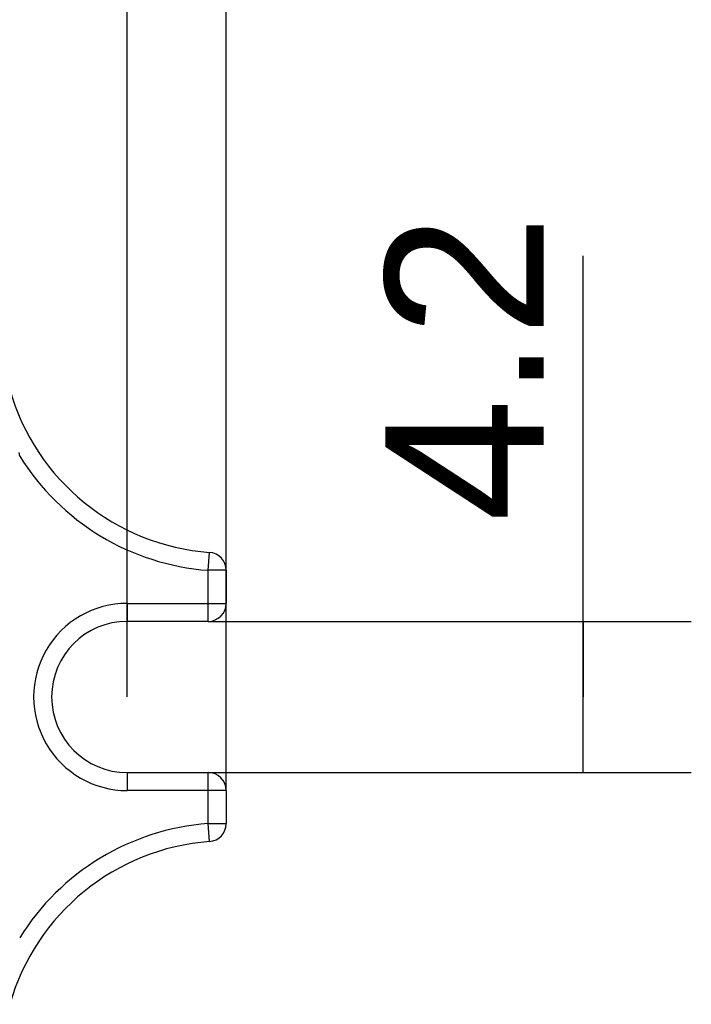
# Model space of a CAD drawing. Header units: millimetres. Extents: x 0 to 210, y 0 to 297.
# Tile 7 of 16: x 95 to 104, y 159 to 173. Entities that reach past the tile are written whole.
import ezdxf
from ezdxf.enums import TextEntityAlignment as Align

# ---------------------------------------------------------------- set-up
doc = ezdxf.new("R2010")
doc.units = ezdxf.units.MM
doc.header["$LTSCALE"] = 19.36
doc.layers.get('0').update_dxf_attribs({"linetype": 'CONTINUOUS'})
doc.layers.add('Z_DIM_2D', color=7, linetype='CONTINUOUS')
doc.styles.add('TEXTSTYLE_3', font='helveticaneueltw1g-ltcn.otf')
doc.dimstyles.new('DIMSTYLE_2', dxfattribs={"dimtxt": 2.2, "dimasz": 3.5, "dimexe": 1.5, "dimexo": 0, "dimgap": 0.55, "dimtad": 1, "dimdec": 3, "dimlfac": 2, "dimdsep": 46, "dimtxsty": 'TEXTSTYLE_3', "dimcen": 0.09, "dimclrt": 5, "dimadec": 0, "dimazin": 0, "dimtp": 0.3, "dimtm": 0.3, "dimtfac": 1, "dimtdec": 3, "dimtofl": 0, "dimtmove": 0, "dimatfit": 3, "dimfxl": 0, "dimtolj": 1, "dimarcsym": 0})
doc.dimstyles.new('DIMSTYLE_3', dxfattribs={"dimtxt": 2.2, "dimasz": 3.5, "dimexe": 1.5, "dimexo": 0, "dimgap": 0.55, "dimtad": 1, "dimdec": 3, "dimlfac": 2, "dimdsep": 46, "dimtxsty": 'TEXTSTYLE_3', "dimcen": 0.09, "dimclrt": 5, "dimadec": 0, "dimazin": 0, "dimtp": 0.1, "dimtm": 0.1, "dimtfac": 1, "dimtdec": 3, "dimtofl": 0, "dimtmove": 0, "dimatfit": 3, "dimfxl": 0, "dimtolj": 1, "dimarcsym": 0})

# ---------------------------------------------------------------- blocks, each defined once
blk = doc.blocks.new('*D2')
at = {"layer": 'Z_DIM_2D', "color": 2, "linetype": 'Continuous'}
for p, q in [((63.875, 163.5), (63.875, 176.342)), ((96.125, 163.5), (96.125, 176.342)), ((63.875, 174.842), (80, 174.842)), ((96.125, 174.842), (80, 174.842))]:
    blk.add_line(p, q, dxfattribs=at)
at = {"layer": 'Z_DIM_2D', "color": 5, "linetype": 'Continuous', "style": 'TEXTSTYLE_3'}
blk.add_text('64.5', height=2.2, dxfattribs=at).set_placement((80, 175.392), align=Align.CENTER)
blk = doc.blocks.new('_NONE')
blk = doc.blocks.new('*D3')
at = {"layer": 'Z_DIM_2D', "color": 2, "linetype": 'Continuous'}
for p, q in [((62.5, 162.2), (62.5, 180.833)), ((97.5, 162.2), (97.5, 180.833)), ((62.5, 179.333), (80, 179.333)), ((97.5, 179.333), (80, 179.333))]:
    blk.add_line(p, q, dxfattribs=at)
at = {"layer": 'Z_DIM_2D', "color": 5, "linetype": 'Continuous', "style": 'TEXTSTYLE_3'}
blk.add_text('70', height=2.2, dxfattribs=at).set_placement((80, 179.883), align=Align.CENTER)
blk = doc.blocks.new('*D5')
at = {"layer": 'Z_DIM_2D', "color": 2, "linetype": 'Continuous'}
for p, q in [((102.459, 163.5), (102.459, 169.629)), ((97.25, 164.55), (103.959, 164.55)), ((102.459, 164.55), (102.459, 163.5)), ((102.459, 162.45), (102.459, 163.5)), ((97.25, 162.45), (103.959, 162.45))]:
    blk.add_line(p, q, dxfattribs=at)
at = {"layer": 'Z_DIM_2D', "color": 5, "linetype": 'Continuous', "style": 'TEXTSTYLE_3'}
blk.add_text('4.2', height=2.2, rotation=90, dxfattribs=at).set_placement((101.909, 165.935))

msp = doc.modelspace()

# ---------------------------------------------------------------- linework, layer by layer
at = {"color": 9, "linetype": 'Continuous'}
for p, q in [((94.6317, 166.84639), (94.62225, 166.89684)), ((97.25, 165.25927), (97.26852, 165.50859)), ((97.5, 165.25927), (97.25, 165.25927)), ((97.25, 164.55), (97.25, 165.25927)), ((96.125, 164.8), (97.5, 164.8)), ((96.125, 164.8), (96.125, 164.55)), ((96.125, 162.45), (96.125, 162.2)), ((97.25, 161.74073), (97.25, 162.45)), ((97.5, 162.2), (96.12505, 162.2)), ((97.25, 161.74073), (97.5, 161.74073)), ((97.26852, 161.49141), (97.25, 161.74073))]:
    msp.add_line(p, q, dxfattribs=at)
at = {"color": 7, "linetype": 'Continuous'}
for p, q in [((97.5, 165.25927), (97.5, 164.8)), ((97.25, 164.55), (96.125, 164.55)), ((96.125, 162.45), (97.25, 162.45)), ((97.5, 162.2), (97.5, 161.74073))]:
    msp.add_line(p, q, dxfattribs=at)
for centre, radius, start, end in [((97.5, 168.625), 3.125, 195.889974, 265.751977), ((97.25, 165.25927), 0.25, 0, 85.751977), ((97.25, 164.8), 0.25, 270, 360), ((96.125, 163.5), 1.05, 90, 270), ((97.25, 162.2), 0.25, 0, 90), ((97.25, 161.74073), 0.25, 274.248023, 360), ((97.5, 158.375), 3.125, 94.248023, 164.110008)]:
    msp.add_arc(centre, radius, start, end, dxfattribs=at)
at = {"color": 9, "linetype": 'Continuous'}
for centre, radius, start, end in [((97.5, 168.625), 3.375, 211.80267, 265.751977), ((96.125, 163.5), 1.3, 90, 270.00242), ((97.5, 158.375), 3.375, 94.248023, 148.19733)]:
    msp.add_arc(centre, radius, start, end, dxfattribs=at)

# ---------------------------------------------------------------- dimensions: what is measured, and where the dimension line sits
at = {"layer": 'Z_DIM_2D', "color": 2, "linetype": 'Continuous'}
for base, p1, p2, picture, middle in [((97.5, 179.33319), (62.5, 162.2), (97.5, 162.2), '*D3', (80, 179.33319)), ((96.125, 174.84227), (63.875, 163.5), (96.125, 163.5), '*D2', (79.99589, 174.84227))]:
    dim = msp.add_linear_dim(base=base, p1=p1, p2=p2, dimstyle='DIMSTYLE_2', override={"dimblk1": 'NONE', "dimblk2": 'NONE', "dimsah": 1}, dxfattribs=at)
    dim.commit()
    dim.dimension.update_dxf_attribs({"geometry": picture, "text_midpoint": middle, "dimtype": 160})
dim = msp.add_linear_dim(base=(102.45947, 162.45), p1=(97.25, 164.55), p2=(97.25, 162.45), angle=270, dimstyle='DIMSTYLE_3', override={"dimblk1": 'NONE', "dimblk2": 'NONE', "dimsah": 1}, dxfattribs=at)
dim.commit()
dim.dimension.update_dxf_attribs({"geometry": '*D5', "text_midpoint": (102.45947, 167.75722), "dimtype": 160})

doc.saveas('drawing.dxf')
